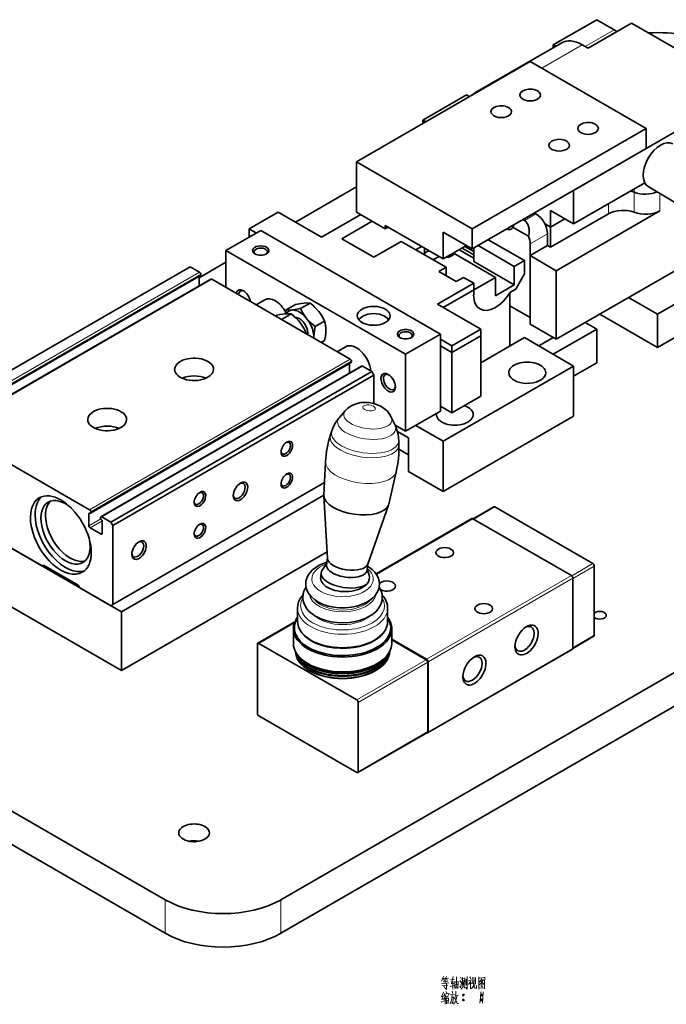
# Model space of a CAD drawing. Extents: x -161 to 1343, y -181 to 611.
# Tile 6 of 8: x 572 to 730, y 371 to 611. Entities that reach past the tile are written whole.
import ezdxf

# ---------------------------------------------------------------- set-up
doc = ezdxf.new("R2010")
doc.units = 0

msp = doc.modelspace()

# ---------------------------------------------------------------- linework, layer by layer
at = {"color": 7, "lineweight": 35, "ltscale": 0.306187}
for p, q in [((712.92, 611.2), (702.31, 605.08)), ((681.1, 592.83), (670.49, 586.71)), ((684.64, 527.51), (695.24, 533.63)), ((712.92, 535.68), (702.31, 529.55))]:
    msp.add_line(p, q, dxfattribs=at)
at = {"color": 7, "lineweight": 35, "ltscale": 0.306185}
for p, q in [((710.8, 604.26), (721.4, 610.39)), ((645.74, 558.13), (635.14, 564.25)), ((566.9, 484.03), (577.51, 477.91))]:
    msp.add_line(p, q, dxfattribs=at)
at = {"color": 7, "lineweight": 35, "ltscale": 0.122474}
msp.add_line((712.92, 611.2), (717.16, 608.75), dxfattribs=at)
at = {"color": 7, "lineweight": 35}
for p, q in [((749.69, 594.06), (721.4, 610.39)), ((704.38, 605.57), (683.17, 593.33)), ((696.66, 601), (654.23, 576.5)), ((724.94, 584.67), (696.66, 601)), ((749.69, 594.06), (707.26, 569.56)), ((682.51, 560.17), (724.94, 584.67)), ((682.51, 555.27), (724.94, 579.77)), ((654.23, 576.5), (682.51, 560.17)), ((724.62, 571.42), (707.26, 561.4)), ((725.45, 570.5), (826.96, 509.67)), ((728.33, 564.58), (703.02, 549.96)), ((674.74, 534.45), (630.9, 559.76)), ((746.12, 558.11), (703.02, 533.23)), ((666.25, 529.55), (622.41, 554.86)), ((753.06, 553.95), (727.77, 539.35)), ((550.07, 514.16), (613.71, 550.9)), ((616.18, 548.76), (552.54, 512.02)), ((618.75, 547.9), (555.11, 511.16)), ((652.74, 528.37), (618.95, 547.88)), ((756.05, 547.52), (727.77, 531.19)), ((652.94, 527.53), (589.31, 490.79)), ((655.51, 526.67), (591.88, 489.93)), ((675.44, 508.32), (707.26, 526.69)), ((594.34, 488.6), (657.98, 525.35)), ((594.83, 487.75), (658.47, 524.49)), ((855.05, 514.86), (635.84, 388.3)), ((675.44, 496.08), (707.26, 514.45)), ((589.11, 491.63), (555.31, 511.14)), ((830.46, 508.82), (635.84, 396.46)), ((594.83, 468.48), (646.45, 498.28)), ((596.95, 466.68), (547.46, 495.26)), ((646.3, 495.17), (596.95, 466.68)), ((711.96, 478.5), (688.06, 492.3)), ((682.44, 489.47), (659.07, 475.97)), ((706.73, 475.56), (682.69, 489.44)), ((596.95, 452.39), (547.46, 480.97)), ((647.08, 481.34), (596.95, 452.39)), ((494.42, 461.78), (607.56, 396.46)), ((654.34, 445.23), (630.44, 459.03)), ((706.98, 457.57), (671.63, 437.16)), ((494.42, 453.62), (607.56, 388.3)), ((630.44, 441.31), (654.34, 427.51))]:
    msp.add_line(p, q, dxfattribs=at)
at = {"color": 7, "lineweight": 13, "ltscale": 0.204125}
msp.add_line((710.09, 604.67), (717.16, 608.75), dxfattribs=at)
at = {"color": 7, "lineweight": 13, "ltscale": 0.285773}
msp.add_line((709.38, 605.08), (699.48, 599.36), dxfattribs=at)
at = {"color": 7, "lineweight": 35, "ltscale": 0.017512}
msp.add_line((702.31, 605.08), (702.92, 604.73), dxfattribs=at)
at = {"color": 7, "lineweight": 35, "ltscale": 0.017511}
msp.add_line((702.31, 604.38), (702.31, 605.08), dxfattribs=at)
at = {"color": 7, "lineweight": 35, "ltscale": 0.040825}
for p, q in [((709.38, 605.08), (710.8, 604.26)), ((668.73, 555.07), (670.14, 555.88)), ((670.85, 555.48), (670.85, 553.84)), ((693.12, 545.47), (691.71, 544.66))]:
    msp.add_line(p, q, dxfattribs=at)
at = {"color": 7, "lineweight": 35, "ltscale": 0.020412}
for p, q in [((681.1, 592.83), (681.81, 592.42)), ((661.3, 560.17), (661.3, 560.99)), ((661.3, 560.17), (662.01, 560.58)), ((700.9, 556.09), (701.61, 555.68))]:
    msp.add_line(p, q, dxfattribs=at)
at = {"color": 7, "lineweight": 35, "ltscale": 0.020414}
msp.add_line((670.49, 586.71), (671.2, 586.3), dxfattribs=at)
at = {"color": 7, "lineweight": 35, "ltscale": 0.020413}
for p, q in [((670.49, 585.89), (670.49, 586.71)), ((682.87, 553.03), (682.87, 552.21))]:
    msp.add_line(p, q, dxfattribs=at)
at = {"color": 7, "lineweight": 35, "ltscale": 0.122475}
for p, q in [((724.94, 579.77), (724.94, 584.67)), ((682.51, 555.27), (682.51, 560.17)), ((701.61, 555.68), (701.61, 560.58)), ((700.9, 556.09), (696.66, 553.64)), ((674.38, 549.76), (678.62, 547.31))]:
    msp.add_line(p, q, dxfattribs=at)
at = {"color": 7, "lineweight": 35, "ltscale": 0.306186}
for p, q in [((654.23, 564.25), (654.23, 576.5)), ((674.03, 541.8), (684.64, 535.68)), ((707.26, 526.69), (707.26, 514.45)), ((675.44, 508.32), (675.44, 496.08))]:
    msp.add_line(p, q, dxfattribs=at)
at = {"color": 7, "lineweight": 35, "ltscale": 0.428661}
for p, q in [((639.38, 561.8), (654.23, 570.38)), ((707.09, 457.8), (707.09, 474.95)), ((671.73, 437.39), (671.73, 454.54))]:
    msp.add_line(p, q, dxfattribs=at)
at = {"color": 7, "lineweight": 35, "ltscale": 0.204124}
for p, q in [((707.26, 569.56), (707.26, 561.4)), ((727.77, 531.19), (727.77, 539.35)), ((677.56, 529.96), (684.64, 534.04)), ((684.64, 519.35), (677.56, 515.26)), ((684.64, 519.35), (677.56, 515.26)), ((666.96, 500.97), (666.96, 509.14))]:
    msp.add_line(p, q, dxfattribs=at)
at = {"color": 7, "lineweight": 13, "ltscale": 0.020413}
msp.add_line((722.04, 569.93), (722.04, 569.11), dxfattribs=at)
at = {"color": 7, "lineweight": 13, "ltscale": 0.122475}
msp.add_line((722.04, 564.21), (722.04, 569.11), dxfattribs=at)
at = {"color": 7, "lineweight": 13, "ltscale": 0.104907}
msp.add_line((728.33, 564.58), (728.33, 568.78), dxfattribs=at)
at = {"color": 7, "lineweight": 35, "ltscale": 0.102061}
for p, q in [((701.61, 560.58), (701.61, 564.66)), ((701.61, 560.58), (705.14, 562.62)), ((705.14, 562.62), (701.61, 560.58))]:
    msp.add_line(p, q, dxfattribs=at)
at = {"color": 7, "lineweight": 35, "ltscale": 0.1633}
for p, q in [((707.26, 561.4), (701.61, 564.66)), ((712.92, 527.51), (707.26, 524.24))]:
    msp.add_line(p, q, dxfattribs=at)
at = {"color": 7, "lineweight": 13, "ltscale": 0.061237}
msp.add_line((715.75, 566.29), (715.75, 563.84), dxfattribs=at)
at = {"color": 7, "lineweight": 35, "ltscale": 0.204125}
for p, q in [((628.07, 560.17), (635.14, 564.25)), ((720.7, 543.43), (727.77, 539.35))]:
    msp.add_line(p, q, dxfattribs=at)
at = {"color": 7, "lineweight": 35, "ltscale": 0.275568}
msp.add_line((645.74, 558.13), (655.29, 563.64), dxfattribs=at)
at = {"color": 7, "lineweight": 35, "ltscale": 0.204123}
for p, q in [((661.3, 560.17), (654.23, 564.25)), ((675.44, 559.35), (682.51, 555.27)), ((677.56, 531.59), (684.64, 535.68)), ((712.92, 535.68), (712.92, 527.51))]:
    msp.add_line(p, q, dxfattribs=at)
at = {"color": 7, "lineweight": 35, "ltscale": 0.010207}
for p, q in [((695.24, 562.21), (694.89, 562.42)), ((628.07, 558.13), (628.07, 558.54))]:
    msp.add_line(p, q, dxfattribs=at)
at = {"color": 7, "lineweight": 13, "ltscale": 0.081651}
msp.add_line((698.07, 563.84), (695.24, 562.21), dxfattribs=at)
at = {"color": 7, "lineweight": 35, "ltscale": 0.01022}
msp.add_line((698.07, 563.84), (697.72, 564.05), dxfattribs=at)
at = {"color": 7, "lineweight": 35, "ltscale": 0.408249}
for p, q in [((701.61, 555.68), (715.75, 563.84)), ((713.63, 539.35), (727.77, 531.19)), ((677.56, 531.59), (677.56, 515.26))]:
    msp.add_line(p, q, dxfattribs=at)
at = {"color": 7, "lineweight": 35, "ltscale": 0.051031}
for p, q in [((628.07, 560.17), (629.83, 559.15)), ((628.07, 558.13), (628.07, 560.17)), ((676.15, 550.78), (674.38, 549.76)), ((676.15, 548.74), (676.15, 550.78))]:
    msp.add_line(p, q, dxfattribs=at)
at = {"color": 7, "lineweight": 35, "ltscale": 0.214331}
msp.add_line((650.69, 557.72), (658.12, 562.01), dxfattribs=at)
at = {"color": 7, "lineweight": 35, "ltscale": 0.408248}
msp.add_line((661.3, 560.99), (675.44, 552.82), dxfattribs=at)
at = {"color": 7, "lineweight": 35, "ltscale": 0.112832}
msp.add_line((696.28, 558.35), (692.37, 560.6), dxfattribs=at)
at = {"color": 7, "lineweight": 35, "ltscale": 0.038325}
msp.add_line((700.28, 561.35), (701.61, 560.58), dxfattribs=at)
msp.add_line((700.28, 561.35), (701.61, 560.58), dxfattribs=at)
at = {"color": 7, "lineweight": 35, "ltscale": 0.244949}
for p, q in [((622.41, 554.86), (630.9, 559.76)), ((666.25, 529.55), (674.74, 534.45)), ((666.25, 510.77), (674.74, 515.67)), ((675.44, 496.08), (666.96, 500.97)), ((577.86, 478.11), (586.35, 473.21))]:
    msp.add_line(p, q, dxfattribs=at)
at = {"color": 7, "lineweight": 35, "ltscale": 0.010206}
for p, q in [((628.07, 558.54), (628.42, 558.33)), ((577.51, 477.91), (577.86, 478.11))]:
    msp.add_line(p, q, dxfattribs=at)
at = {"color": 7, "lineweight": 35, "ltscale": 0.224536}
msp.add_line((650.69, 557.72), (658.47, 553.23), dxfattribs=at)
at = {"color": 7, "lineweight": 35, "ltscale": 0.163298}
msp.add_line((675.44, 552.82), (675.44, 559.35), dxfattribs=at)
at = {"color": 7, "lineweight": 35, "ltscale": 0.255156}
msp.add_line((695.24, 552.41), (686.4, 557.52), dxfattribs=at)
at = {"color": 7, "lineweight": 13, "ltscale": 0.122476}
msp.add_line((700.9, 558.95), (696.66, 556.5), dxfattribs=at)
at = {"color": 7, "lineweight": 35, "ltscale": 0.071445}
for p, q in [((700.9, 556.09), (700.9, 558.95)), ((695.24, 552.41), (692.77, 550.99))]:
    msp.add_line(p, q, dxfattribs=at)
at = {"color": 7, "lineweight": 35, "ltscale": 0.193918}
for p, q in [((665.19, 557.11), (658.47, 553.23)), ((668.73, 512.2), (675.44, 508.32))]:
    msp.add_line(p, q, dxfattribs=at)
at = {"color": 7, "lineweight": 35, "ltscale": 0.316392}
msp.add_line((665.19, 557.11), (676.15, 550.78), dxfattribs=at)
at = {"color": 7, "lineweight": 35, "ltscale": 0.163299}
msp.add_line((675.44, 552.82), (681.1, 556.09), dxfattribs=at)
at = {"color": 7, "lineweight": 35, "ltscale": 0.102062}
for p, q in [((682.87, 553.03), (679.33, 555.07)), ((702.31, 533.63), (698.78, 531.59))]:
    msp.add_line(p, q, dxfattribs=at)
at = {"color": 7, "lineweight": 35, "ltscale": 0.08165}
for p, q in [((682.87, 553.84), (680.04, 555.48)), ((695.24, 549.15), (695.24, 552.41)), ((710.09, 537.31), (712.92, 535.68)), ((674.74, 533.23), (677.56, 531.59)), ((674.74, 531.59), (677.56, 529.96)), ((674.74, 516.9), (677.56, 515.26)), ((674.74, 516.9), (677.56, 515.26))]:
    msp.add_line(p, q, dxfattribs=at)
at = {"color": 7, "lineweight": 35, "ltscale": 0.061236}
msp.add_line((682.87, 554.66), (680.75, 555.88), dxfattribs=at)
at = {"color": 7, "lineweight": 35, "ltscale": 0.061237}
msp.add_line((682.87, 555.48), (682.87, 553.03), dxfattribs=at)
at = {"color": 7, "lineweight": 35, "ltscale": 0.255154}
for p, q in [((692.77, 550.99), (683.93, 556.09)), ((682.87, 546.9), (674.03, 541.8))]:
    msp.add_line(p, q, dxfattribs=at)
at = {"color": 7, "lineweight": 35, "ltscale": 0.449072}
msp.add_line((696.66, 556.5), (696.66, 538.53), dxfattribs=at)
at = {"color": 7, "lineweight": 35, "ltscale": 0.224538}
msp.add_line((622.41, 554.86), (622.41, 545.88), dxfattribs=at)
at = {"color": 7, "lineweight": 35, "ltscale": 0.030619}
for p, q in [((670.85, 554.25), (671.91, 554.86)), ((678.27, 554.05), (677.21, 553.43))]:
    msp.add_line(p, q, dxfattribs=at)
at = {"color": 7, "lineweight": 35, "ltscale": 0.040824}
msp.add_line((674.38, 553.43), (672.97, 552.62), dxfattribs=at)
at = {"color": 7, "lineweight": 35, "ltscale": 0.285774}
msp.add_line((678.27, 554.05), (688.17, 548.33), dxfattribs=at)
at = {"color": 7, "lineweight": 35, "ltscale": 0.418454}
for p, q in [((696.66, 553.64), (696.66, 536.9)), ((703.02, 549.96), (703.02, 533.23))]:
    msp.add_line(p, q, dxfattribs=at)
at = {"color": 7, "lineweight": 35, "ltscale": 0.183712}
for p, q in [((703.02, 549.96), (696.66, 553.64)), ((696.66, 536.9), (703.02, 533.23))]:
    msp.add_line(p, q, dxfattribs=at)
at = {"color": 7, "lineweight": 35, "ltscale": 0.06532}
for p, q in [((615.98, 549.6), (613.71, 550.9)), ((657.98, 525.35), (655.71, 526.65)), ((594.34, 488.6), (592.07, 489.91))]:
    msp.add_line(p, q, dxfattribs=at)
at = {"color": 7, "lineweight": 35, "ltscale": 0.189836}
msp.add_line((615.83, 548.21), (622.41, 552.01), dxfattribs=at)
at = {"color": 7, "lineweight": 35, "ltscale": 0.285773}
msp.add_line((692.77, 546.49), (682.87, 552.21), dxfattribs=at)
at = {"color": 7, "lineweight": 35, "ltscale": 0.112268}
for p, q in [((692.77, 550.99), (692.77, 546.49)), ((688.17, 548.33), (688.17, 543.84))]:
    msp.add_line(p, q, dxfattribs=at)
at = {"color": 7, "lineweight": 13}
for p, q in [((552.34, 512.85), (615.98, 549.6)), ((552.62, 512.36), (616.26, 549.11)), ((552.62, 512.2), (616.26, 548.94)), ((555.31, 511.14), (618.95, 547.88)), ((589.11, 491.63), (652.74, 528.37)), ((589.39, 491.14), (653.03, 527.88)), ((589.39, 490.97), (653.03, 527.71)), ((592.07, 489.91), (655.71, 526.65)), ((659.15, 475.85), (682.69, 489.44)), ((671.38, 455.15), (706.73, 475.56)), ((671.73, 454.54), (707.09, 474.95)), ((671.73, 437.39), (707.09, 457.8))]:
    msp.add_line(p, q, dxfattribs=at)
at = {"color": 7, "lineweight": 35, "ltscale": 0.058556}
for p, q in [((615.83, 546.22), (615.83, 548.56)), ((652.6, 524.99), (652.6, 527.33))]:
    msp.add_line(p, q, dxfattribs=at)
at = {"color": 7, "lineweight": 35, "ltscale": 0.004083}
for p, q in [((616.26, 548.94), (616.26, 549.11)), ((653.03, 527.71), (653.03, 527.88))]:
    msp.add_line(p, q, dxfattribs=at)
at = {"color": 7, "lineweight": 35, "ltscale": 0.367423}
msp.add_line((688.17, 548.33), (675.44, 540.98), dxfattribs=at)
at = {"color": 7, "lineweight": 35, "ltscale": 0.05103}
msp.add_line((680.39, 548.33), (678.62, 547.31), dxfattribs=at)
at = {"color": 7, "lineweight": 35, "ltscale": 0.071443}
for p in [(680.39, 548.33), (682.87, 544.04)]:
    msp.add_line(p, (682.87, 546.9), dxfattribs=at)
at = {"color": 7, "lineweight": 35, "ltscale": 0.106067}
msp.add_line((695.24, 549.15), (693.12, 545.47), dxfattribs=at)
at = {"color": 7, "lineweight": 35, "ltscale": 0.132681}
msp.add_line((692.77, 546.49), (688.17, 543.84), dxfattribs=at)
at = {"color": 7, "lineweight": 35, "ltscale": 0.326599}
msp.add_line((691.71, 544.66), (691.71, 531.59), dxfattribs=at)
at = {"color": 7, "lineweight": 35, "ltscale": 0.324757}
msp.add_line((691.71, 544.58), (691.71, 531.59), dxfattribs=at)
at = {"color": 7, "lineweight": 35, "ltscale": 0.061963}
for p, q in [((629.78, 541.62), (631.93, 542.86)), ((649.58, 530.19), (651.73, 531.43))]:
    msp.add_line(p, q, dxfattribs=at)
at = {"color": 7, "lineweight": 35, "ltscale": 0.066888}
for p, q in [((639.42, 541.73), (637.1, 540.39)), ((642.95, 542.04), (640.64, 540.71)), ((646.49, 537.65), (644.17, 536.31))]:
    msp.add_line(p, q, dxfattribs=at)
at = {"color": 7, "lineweight": 35, "ltscale": 0.142887}
msp.add_line((691.71, 541.39), (696.66, 538.53), dxfattribs=at)
at = {"color": 7, "lineweight": 35, "ltscale": 0.008985}
msp.add_line((634.82, 539.08), (634.51, 538.9), dxfattribs=at)
at = {"color": 7, "lineweight": 35, "ltscale": 0.063419}
msp.add_line((638.36, 539.39), (636.16, 538.12), dxfattribs=at)
at = {"color": 7, "lineweight": 35, "ltscale": 0.005104}
msp.add_line((655.82, 538.84), (655.64, 538.74), dxfattribs=at)
at = {"color": 7, "lineweight": 35, "ltscale": 0.005103}
msp.add_line((661.12, 538.84), (661.3, 538.74), dxfattribs=at)
at = {"color": 7, "lineweight": 35, "ltscale": 0.005863}
msp.add_line((635.93, 538.07), (636.16, 538.12), dxfattribs=at)
at = {"color": 7, "lineweight": 35, "ltscale": 0.006848}
msp.add_line((636.16, 538.12), (636.28, 537.88), dxfattribs=at)
at = {"color": 7, "lineweight": 35, "ltscale": 0.008986}
msp.add_line((641.89, 534.99), (641.58, 534.81), dxfattribs=at)
at = {"color": 7, "lineweight": 35, "ltscale": 0.469485}
for p, q in [((674.74, 515.67), (674.74, 534.45)), ((666.25, 510.77), (666.25, 529.55))]:
    msp.add_line(p, q, dxfattribs=at)
at = {"color": 7, "lineweight": 35, "ltscale": 0.408247}
msp.add_line((684.64, 519.35), (684.64, 535.68), dxfattribs=at)
at = {"color": 7, "lineweight": 35, "ltscale": 0.367424}
for p, q in [((684.64, 519.35), (684.64, 534.04)), ((677.56, 529.96), (677.56, 515.26))]:
    msp.add_line(p, q, dxfattribs=at)
at = {"color": 7, "lineweight": 35, "ltscale": 0.347011}
msp.add_line((695.24, 533.63), (707.26, 526.69), dxfattribs=at)
at = {"color": 7, "lineweight": 35, "ltscale": 0.023815}
msp.add_line((646.49, 532.93), (645.66, 532.46), dxfattribs=at)
at = {"color": 7, "lineweight": 35, "ltscale": 0.024748}
msp.add_line((658.47, 524.49), (657.98, 525.35), dxfattribs=at)
at = {"color": 7, "lineweight": 35, "ltscale": 0.173199}
msp.add_line((658.47, 517.56), (658.47, 524.49), dxfattribs=at)
at = {"color": 7, "lineweight": 35, "ltscale": 0.0537}
msp.add_line((651.54, 515.78), (650.13, 514.16), dxfattribs=at)
at = {"color": 7, "lineweight": 35, "ltscale": 0.053699}
msp.add_line((662.76, 514.21), (663.67, 512.26), dxfattribs=at)
at = {"color": 7, "lineweight": 35, "ltscale": 0.074349}
msp.add_line((663.67, 512.26), (666.25, 510.77), dxfattribs=at)
at = {"color": 7, "lineweight": 35, "ltscale": 0.02498}
msp.add_line((648.24, 510.85), (647.93, 509.9), dxfattribs=at)
at = {"color": 7, "lineweight": 35, "ltscale": 0.078357}
msp.add_line((666.96, 509.14), (664.24, 510.71), dxfattribs=at)
at = {"color": 7, "lineweight": 35, "ltscale": 0.024982}
msp.add_line((664.57, 508.56), (664.61, 507.56), dxfattribs=at)
at = {"color": 7, "lineweight": 35, "ltscale": 0.067325}
msp.add_line((666.96, 505.06), (664.63, 506.4), dxfattribs=at)
at = {"color": 7, "lineweight": 35, "ltscale": 0.203072}
for p, q in [((646.3, 495.19), (646.71, 503.3)), ((662.13, 492.96), (663.97, 500.88))]:
    msp.add_line(p, q, dxfattribs=at)
at = {"color": 7, "lineweight": 35, "ltscale": 0.381829}
msp.add_line((647.18, 479.74), (646.3, 494.99), dxfattribs=at)
at = {"color": 7, "lineweight": 35, "ltscale": 0.381827}
msp.add_line((657.04, 478.36), (662.08, 492.78), dxfattribs=at)
at = {"color": 7, "lineweight": 13, "ltscale": 0.004081}
msp.add_line((588.96, 490.73), (589.11, 490.81), dxfattribs=at)
at = {"color": 7, "lineweight": 35, "ltscale": 0.075526}
for p, q in [((588.96, 487.71), (588.96, 490.73)), ((592.22, 488.85), (592.22, 485.83))]:
    msp.add_line(p, q, dxfattribs=at)
at = {"color": 7, "lineweight": 35, "ltscale": 0.004082}
for p, q in [((589.39, 490.97), (589.39, 491.14)), ((591.79, 489.75), (591.79, 489.58))]:
    msp.add_line(p, q, dxfattribs=at)
at = {"color": 7, "lineweight": 35, "ltscale": 0.146021}
msp.add_line((682.76, 489.4), (687.81, 492.32), dxfattribs=at)
at = {"color": 7, "lineweight": 13, "ltscale": 0.14901}
msp.add_line((688.06, 492.3), (682.9, 489.32), dxfattribs=at)
at = {"color": 7, "lineweight": 13, "ltscale": 0.083111}
msp.add_line((588.96, 487.71), (591.84, 489.37), dxfattribs=at)
at = {"color": 7, "lineweight": 13, "ltscale": 0.085369}
msp.add_line((589.25, 487.22), (592.2, 488.92), dxfattribs=at)
at = {"color": 7, "lineweight": 35, "ltscale": 0.02475}
msp.add_line((594.83, 487.75), (594.34, 488.6), dxfattribs=at)
at = {"color": 7, "lineweight": 35, "ltscale": 0.481732}
msp.add_line((594.83, 468.48), (594.83, 487.75), dxfattribs=at)
at = {"color": 7, "lineweight": 35, "ltscale": 0.077567}
msp.add_line((591.93, 485.67), (589.25, 487.22), dxfattribs=at)
at = {"color": 7, "lineweight": 13, "ltscale": 0.008164}
msp.add_line((591.93, 485.67), (592.22, 485.83), dxfattribs=at)
at = {"color": 7, "lineweight": 35, "ltscale": 0.048922}
msp.add_line((646.98, 478.47), (645.89, 476.85), dxfattribs=at)
at = {"color": 7, "lineweight": 35, "ltscale": 0.041448}
msp.add_line((646.94, 478.21), (647.17, 479.86), dxfattribs=at)
at = {"color": 7, "lineweight": 35, "ltscale": 0.041452}
msp.add_line((656.84, 476.82), (657.07, 478.47), dxfattribs=at)
at = {"color": 7, "lineweight": 13, "ltscale": 0.149183}
msp.add_line((711.96, 478.5), (706.8, 475.52), dxfattribs=at)
at = {"color": 7, "lineweight": 35, "ltscale": 0.022276}
msp.add_line((645.53, 475.37), (645.65, 476.25), dxfattribs=at)
at = {"color": 7, "lineweight": 35, "ltscale": 0.037163}
msp.add_line((656.88, 477.08), (657.33, 475.67), dxfattribs=at)
at = {"color": 7, "lineweight": 13, "ltscale": 0.151052}
for p, q in [((712.32, 477.89), (707.09, 474.87)), ((712.32, 460.99), (707.09, 457.97))]:
    msp.add_line(p, q, dxfattribs=at)
at = {"color": 7, "lineweight": 35, "ltscale": 0.422536}
msp.add_line((712.32, 460.99), (712.32, 477.89), dxfattribs=at)
at = {"color": 7, "lineweight": 35, "ltscale": 0.017678}
msp.add_line((586.35, 473.21), (586.7, 472.6), dxfattribs=at)
at = {"color": 7, "lineweight": 35, "ltscale": 0.220453}
msp.add_line((586.7, 472.6), (594.34, 468.19), dxfattribs=at)
at = {"color": 7, "lineweight": 35, "ltscale": 0.014289}
msp.add_line((594.34, 468.19), (594.83, 468.48), dxfattribs=at)
at = {"color": 7, "lineweight": 35, "ltscale": 0.357217}
msp.add_line((596.95, 452.39), (596.95, 466.68), dxfattribs=at)
at = {"color": 7, "lineweight": 35, "ltscale": 0.080629}
for p, q in [((639.87, 467.6), (639.87, 464.38)), ((661.87, 467.6), (661.87, 464.38))]:
    msp.add_line(p, q, dxfattribs=at)
at = {"color": 7, "lineweight": 35, "ltscale": 0.260608}
msp.add_line((639.21, 464.26), (630.19, 459.05), dxfattribs=at)
at = {"color": 7, "lineweight": 13, "ltscale": 0.250907}
msp.add_line((630.44, 459.03), (639.13, 464.05), dxfattribs=at)
at = {"color": 7, "lineweight": 35, "ltscale": 0.090836}
for p, q in [((638.87, 462.62), (638.87, 458.99)), ((662.87, 462.62), (662.87, 458.99))]:
    msp.add_line(p, q, dxfattribs=at)
at = {"color": 7, "lineweight": 35, "ltscale": 0.24555}
msp.add_line((671.38, 455.15), (662.87, 460.06), dxfattribs=at)
at = {"color": 7, "lineweight": 35, "ltscale": 0.243508}
msp.add_line((671.31, 455.03), (662.87, 459.9), dxfattribs=at)
at = {"color": 7, "lineweight": 35, "ltscale": 0.148064}
msp.add_line((707.09, 457.8), (712.21, 460.76), dxfattribs=at)
at = {"color": 7, "lineweight": 35, "ltscale": 0.422537}
for p, q in [((630.08, 458.82), (630.08, 441.92)), ((671.66, 437.51), (671.66, 454.41)), ((654.69, 427.71), (654.69, 444.62))]:
    msp.add_line(p, q, dxfattribs=at)
at = {"color": 7, "lineweight": 13, "ltscale": 0.489897}
msp.add_line((654.34, 445.23), (671.31, 455.03), dxfattribs=at)
at = {"color": 7, "lineweight": 13, "ltscale": 0.489899}
for p, q in [((654.69, 444.62), (671.66, 454.41)), ((654.69, 427.71), (671.66, 437.51))]:
    msp.add_line(p, q, dxfattribs=at)
at = {"color": 7, "lineweight": 35, "ltscale": 0.002041}
for p, q in [((642.81, 453.68), (642.74, 453.72)), ((642.81, 453.03), (642.74, 453.07)), ((642.81, 452.37), (642.74, 452.41)), ((658.93, 453.68), (659, 453.72)), ((658.93, 453.03), (659, 453.07)), ((658.93, 452.37), (659, 452.41))]:
    msp.add_line(p, q, dxfattribs=at)
at = {"color": 7, "lineweight": 35, "ltscale": 0.489897}
msp.add_line((671.56, 437.28), (654.59, 427.49), dxfattribs=at)
at = {"color": 7, "lineweight": 13, "ltscale": 0.204124}
for p, q in [((607.56, 388.3), (607.56, 396.46)), ((635.84, 388.3), (635.84, 396.46))]:
    msp.add_line(p, q, dxfattribs=at)
at = {"color": 7, "lineweight": 35}
for points in [[(638.55, 540.37), (639.33, 540.46), (640.64, 540.71)], [(641.5, 542.07), (640.73, 541.97), (639.42, 541.73)], [(640.64, 540.71), (641.11, 539.79), (641.58, 539.02), (642.09, 538.33)], [(642.95, 542.04), (642.31, 542.1), (641.5, 542.07)], [(645.04, 540.03), (644.62, 540.52), (644.14, 541.01), (643.6, 541.51), (642.95, 542.04)], [(636.91, 539.42), (635.58, 539.23), (634.82, 539.08)], [(638.36, 539.39), (637.65, 539.45), (636.91, 539.42)], [(637.1, 540.39), (637.75, 540.34), (638.55, 540.37)], [(640.44, 537.37), (640.02, 537.87), (639.55, 538.35), (639, 538.86), (638.36, 539.39)], [(642.09, 538.33), (642.6, 537.74), (643.19, 537.15), (644.17, 536.31)], [(646.49, 537.65), (646.02, 538.57), (645.55, 539.34), (645.04, 540.03)], [(641.89, 534.99), (641.42, 535.91), (640.95, 536.68), (640.44, 537.37)], [(643.86, 533.77), (643.91, 534.76), (644.07, 535.79), (644.17, 536.31)], [(646.49, 532.93), (646.68, 533.98), (646.77, 534.74), (646.81, 535.47)], [(660.32, 516.81), (659.41, 517.25), (658.46, 517.56), (657.37, 517.77), (656.26, 517.83), (655.34, 517.76), (654.42, 517.57), (653.55, 517.26), (652.75, 516.83), (652.06, 516.31), (651.54, 515.78)], [(660.32, 516.81), (661.11, 516.27), (661.8, 515.64), (662.33, 514.97), (662.76, 514.21)], [(641.87, 473.52), (641.93, 474.22), (642.13, 474.94), (642.48, 475.69), (642.95, 476.34), (643.55, 476.97), (644.32, 477.57), (645.18, 478.08), (646.25, 478.55), (647.02, 478.81)], [(659.87, 473.52), (659.81, 474.23), (659.61, 474.95), (659.25, 475.69), (658.77, 476.37), (658.2, 476.96), (657.48, 477.53), (656.99, 477.85)], [(644.82, 469.16), (643.99, 469.71), (643.26, 470.35), (642.7, 471.02), (642.3, 471.7), (642.01, 472.46), (641.89, 473.17), (641.87, 473.52)], [(659.87, 473.52), (659.81, 472.82), (659.62, 472.1), (659.26, 471.36), (658.8, 470.71), (658.21, 470.08), (657.44, 469.48), (656.59, 468.98), (655.52, 468.5), (654.36, 468.13), (653, 467.85), (651.58, 467.71), (650.16, 467.71), (648.75, 467.85), (647.38, 468.13), (646.16, 468.52), (645.15, 468.98), (644.82, 469.16)], [(641.17, 470.25), (641.24, 471.01), (641.45, 471.78), (641.76, 472.44), (641.95, 472.75)], [(660.57, 470.25), (660.5, 471.02), (660.28, 471.8), (659.93, 472.53), (659.8, 472.75)], [(639.87, 467.6), (639.94, 468.34), (640.15, 469.12), (640.47, 469.79), (640.92, 470.48), (641.21, 470.82)], [(644.32, 465.61), (643.43, 466.2), (642.74, 466.8), (642.16, 467.46), (641.7, 468.18), (641.38, 468.94), (641.21, 469.7), (641.17, 470.25)], [(660.57, 470.25), (660.51, 469.51), (660.3, 468.75), (660, 468.1), (659.57, 467.43), (658.95, 466.74), (658.16, 466.08), (657.3, 465.54), (656.37, 465.08), (655.21, 464.66), (653.92, 464.32), (652.57, 464.11), (651.03, 464.02), (649.48, 464.08), (648.12, 464.27), (646.81, 464.57), (645.56, 465), (644.56, 465.47), (644.32, 465.61)], [(661.87, 467.6), (661.8, 468.35), (661.59, 469.11), (661.24, 469.85), (660.78, 470.53), (660.53, 470.82)], [(643.2, 459.66), (642.27, 460.26), (641.56, 460.86), (640.91, 461.58), (640.42, 462.31), (640.1, 463.03), (639.92, 463.76), (639.87, 464.38)], [(661.87, 464.38), (661.81, 463.67), (661.61, 462.94), (661.32, 462.3), (660.88, 461.63), (660.3, 460.98), (659.6, 460.36), (658.68, 459.73), (657.57, 459.16), (656.33, 458.67), (655.01, 458.29), (653.61, 458.02), (651.97, 457.85), (650.32, 457.82), (648.68, 457.94), (647.08, 458.21), (645.73, 458.56), (644.47, 459.03), (643.33, 459.58), (643.2, 459.66)]]:
    msp.add_lwpolyline(points, dxfattribs=at)
at = {"color": 7, "lineweight": 13}
for points in [[(675.54, 377.71), (675.02, 376.62)], [(675.33, 377.25), (675.93, 377.36)], [(675.68, 376.76), (675.47, 377.25)], [(676.21, 377.71), (675.86, 376.73)], [(676.07, 377.25), (676.73, 377.36)], [(676.21, 377.25), (676.42, 376.8)], [(677.85, 377.71), (677.43, 375.99)], [(678.69, 377.64), (678.66, 376.31), (678.62, 374.98)], [(679.64, 377.6), (679.88, 377.11)], [(680.16, 375.5), (680.16, 377.46)], [(680.16, 377.22), (680.72, 377.29)], [(680.72, 377.43), (680.72, 375.54)], [(681.28, 377.71), (681.28, 376.17), (681.28, 374.63)], [(681.91, 377.64), (682.19, 377.22)], [(682.68, 377.6), (682.68, 375.92)], [(683.35, 377.43), (682.68, 377.36)], [(683.28, 375.85), (683.35, 377.53)], [(684.12, 377.64), (684.12, 376.17), (684.12, 374.66)], [(684.12, 377.6), (684.12, 376.2), (684.12, 374.8)], [(685.59, 377.46), (684.12, 377.32)], [(685.55, 374.84), (685.55, 376.2), (685.59, 377.6)], [(676.8, 376.17), (675.02, 375.92)], [(675.19, 375.43), (676.56, 375.61)], [(675.44, 376.41), (676.45, 376.55)], [(675.58, 375.43), (675.72, 374.94)], [(676.21, 374.63), (676.21, 374.59), (675.89, 374.87)], [(675.93, 376.06), (675.93, 376.76)], [(676.21, 375.99), (676.21, 374.59)], [(678.1, 375.57), (677.15, 375.26)], [(677.22, 376.97), (678.17, 377.08)], [(677.36, 375.96), (678.06, 376.06)], [(677.78, 376.62), (677.78, 374.63)], [(678.24, 374.8), (678.24, 376.59)], [(678.24, 376.38), (679.04, 376.48)], [(678.24, 374.94), (679.01, 375.01)], [(678.38, 375.71), (678.9, 375.78)], [(679.08, 376.55), (679.01, 374.8)], [(679.46, 376.76), (679.74, 376.38)], [(679.67, 374.94), (679.46, 375.36)], [(679.95, 376.52), (679.67, 374.94)], [(679.78, 374.63), (680.2, 375.12)], [(680.2, 375.12), (680.37, 375.75)], [(680.44, 376.87), (680.37, 375.75)], [(680.79, 374.87), (680.44, 375.4)], [(681.28, 374.63), (680.97, 375.08)], [(681, 375.61), (681, 377.11)], [(682.26, 376.97), (682.09, 376.48), (681.6, 375.75)], [(681.63, 376.76), (682.19, 376.83)], [(682.09, 376.48), (682.09, 374.7)], [(682.09, 376.31), (682.4, 375.99)], [(682.19, 374.7), (682.47, 374.98)], [(682.47, 374.98), (682.72, 375.33)], [(682.89, 375.96), (682.72, 375.33)], [(683, 377.01), (682.89, 375.96)], [(683.03, 374.98), (683.03, 376.06)], [(683.17, 374.87), (683.03, 374.98)], [(683.59, 374.87), (683.17, 374.87)], [(683.59, 375.5), (683.59, 374.87)], [(684.12, 374.91), (685.48, 375.01)], [(684.19, 375.71), (684.68, 376.13)], [(684.89, 377.18), (684.33, 376.38)], [(684.64, 376.62), (685.34, 375.89)], [(684.64, 375.54), (684.99, 375.15)], [(684.68, 376.83), (685.13, 376.9)], [(684.68, 376.13), (684.89, 376.41)], [(684.75, 375.92), (684.99, 375.64)], [(684.89, 376.41), (685.24, 377.04)], [(685.34, 375.89), (685.52, 375.92)], [(685.55, 374.73), (685.55, 374.84), (685.48, 375.01)], [(675.4, 372.88), (674.98, 372.74)], [(675.47, 373.89), (675.02, 372.81)], [(675.54, 373.12), (675.09, 372.11)], [(675.86, 372.6), (675.54, 372.11)], [(675.79, 373.58), (675.68, 373.02)], [(675.79, 373.44), (676.84, 373.58)], [(676.03, 373.16), (675.86, 372.6)], [(675.89, 372.67), (675.89, 370.95)], [(676.1, 372.88), (676.8, 372.98)], [(676.17, 374.07), (676.35, 373.68)], [(676.17, 372.46), (676.21, 371.06)], [(676.17, 372.35), (676.7, 372.42)], [(676.42, 372.91), (676.35, 372.35)], [(676.73, 372.53), (676.66, 371.13)], [(676.87, 373.68), (676.73, 373.23)], [(677.64, 373.3), (677.54, 372.39), (677.43, 371.97), (677.12, 371.09)], [(677.15, 373.23), (678.2, 373.37)], [(677.96, 372.81), (677.85, 371.97), (677.71, 371.13), (677.5, 371.41)], [(677.57, 372.63), (677.96, 372.7)], [(677.64, 374.14), (677.75, 373.58)], [(678.34, 372.81), (678.17, 372.25)], [(678.27, 372.56), (678.83, 371.13)], [(678.48, 373.44), (678.34, 372.81)], [(678.41, 373.05), (679.11, 373.19)], [(678.55, 374.17), (678.48, 373.44)], [(678.83, 373.12), (678.62, 372.18)], [(680.16, 373.26), (680.55, 373.26)], [(680.2, 373.37), (680.51, 373.37)], [(680.2, 373.12), (680.51, 373.12)], [(684.61, 374), (684.5, 372.6), (684.4, 371.2)], [(684.61, 373.26), (684.99, 373.26)], [(684.64, 373.37), (684.96, 373.37)], [(684.64, 373.12), (684.96, 373.12)], [(685.2, 374), (685.1, 372.6), (684.99, 371.2)], [(674.95, 371.44), (675.65, 371.83)], [(675.05, 372.11), (675.58, 372.28)], [(676.21, 371.79), (676.59, 371.86)], [(676.66, 371.3), (676.24, 371.23)], [(678.34, 371.55), (677.96, 371.02)], [(678.62, 372.18), (678.34, 371.55)], [(678.83, 371.13), (679.15, 371.13)], [(680.16, 372), (680.55, 372)], [(680.2, 372.11), (680.51, 372.11)], [(680.2, 371.86), (680.51, 371.86)], [(684.61, 372), (684.99, 372)], [(684.64, 372.11), (684.96, 372.11)], [(684.64, 371.86), (684.96, 371.86)]]:
    msp.add_lwpolyline(points, dxfattribs=at)
for points in [[(680.27, 373.05), (680.44, 373.05), (680.55, 373.16), (680.55, 373.33), (680.44, 373.44), (680.27, 373.44), (680.16, 373.33), (680.16, 373.16)], [(684.71, 373.05), (684.89, 373.05), (684.99, 373.16), (684.99, 373.33), (684.89, 373.44), (684.71, 373.44), (684.61, 373.33), (684.61, 373.16)], [(680.27, 371.79), (680.44, 371.79), (680.55, 371.9), (680.55, 372.07), (680.44, 372.18), (680.27, 372.18), (680.16, 372.07), (680.16, 371.9)], [(684.71, 371.79), (684.89, 371.79), (684.99, 371.9), (684.99, 372.07), (684.89, 372.18), (684.71, 372.18), (684.61, 372.07), (684.61, 371.9)]]:
    msp.add_lwpolyline(points, close=True, dxfattribs=at)
at = {"color": 7, "lineweight": 35}
for centre, radius, start, end in [((688.6, 563.59), 4.81, 321.5831, 330.0396), ((653.13, 536.85), 16.42, 167.5501, 171.0123), ((639.22, 535.48), 7.58, 359.9459, 16.6065), ((633.82, 532.63), 8.41, 13.3284, 16.3183), ((651.76, 533.77), 7.9, 179.9959, 181.9693), ((657.35, 507.87), 9.58, 138.9332, 161.9013), ((655, 508.2), 9.58, 2.1229, 25.0605), ((672, 502.02), 25.33, 161.8748, 177.1106), ((639.3, 506.61), 25.33, 346.9125, 2.1355)]:
    msp.add_arc(centre, radius, start, end, dxfattribs=at)
for centre, major_axis, ratio, start_param, end_param in [((717.16, 603.85), (-3, 5.2), 0.57735, 5.342522, 5.497787), ((727.77, 596.5), (20, 0), 0.57735, 0.785398, 1.681063), ((709.38, 596.91), (-5, 8.66), 0.57735, 5.497787, 6.283185), ((688.17, 584.67), (-5, 8.66), 0.57735, 6.141614, 6.283185), ((696.66, 592.83), (2.5, 0), 0.57735, 0.285398, 3.141564), ((688.17, 584.67), (-5, 8.66), 0.57735, 0, 0.141572), ((696.66, 592.83), (2.5, 0), 0.57735, 3.141564, 6.283157), ((696.66, 592.83), (2.5, 0), 0.57735, 6.283157, 6.568583), ((689.59, 588.75), (2.5, 0), 0.57735, 3.141564, 6.283157), ((689.59, 588.75), (2.5, 0), 0.57735, 0.285398, 3.141564), ((689.59, 588.75), (2.5, 0), 0.57735, 6.283157, 6.568583), ((710.8, 584.67), (2.5, 0), 0.57735, 0.285398, 3.141564), ((710.8, 584.67), (2.5, 0), 0.57735, 3.141564, 6.283157), ((710.8, 584.67), (2.5, 0), 0.57735, 6.283157, 6.568583), ((703.73, 580.58), (2.5, 0), 0.57735, 0.285398, 3.141564), ((728.48, 575.68), (-3, -5.2), 0.57735, 3.151018, 6.273708), ((703.73, 580.58), (2.5, 0), 0.57735, 3.141564, 6.283157), ((703.73, 580.58), (2.5, 0), 0.57735, 6.283157, 6.568583), ((719.28, 566.7), (5, 0), 0.57735, 0.986756, 1.196907), ((719.28, 566.7), (5, 0), 0.57735, 0.986756, 1.196818), ((724.8, 571.52), (5, 0), 0.57735, 4.128349, 5.328351), ((724.8, 571.52), (5, 0), 0.57735, 4.128349, 5.328351), ((719.28, 561.8), (5, 0), 0.57735, 0.986756, 2.356194), ((692.41, 557.31), (-2.83, -4.9), 0.577348, 2.094409, 3.141596), ((698.07, 560.58), (2, -3.46), 0.57735, 0.785398, 2.356194), ((724.8, 566.62), (5, 0), 0.57735, 4.128349, 5.497787), ((691, 561.8), (-1, 1.73), 0.57735, 2.356194, 3.141633), ((691, 561.8), (-1, 1.73), 0.57735, 3.141633, 3.674311), ((693.83, 558.13), (-2, 3.46), 0.57735, 3.926991, 4.45059), ((630.9, 554.86), (-2, 0), 0.57735, 2.356194, 7.068583), ((630.9, 554.55), (-1.62, 0), 0.57735, 5.497787, 6.283185), ((630.9, 554.55), (-1.62, 0), 0.57735, 3.141593, 5.497787), ((630.9, 554.55), (-1.62, 0), 0.57735, 0, 0.672039), ((630.9, 554.86), (-2, 0), 0.57735, 0.785398, 2.356194), ((630.9, 554.55), (-1.62, 0), 0.57735, 2.469555, 3.141593), ((676.5, 553.84), (1, 0), 0.57735, 4.449766, 5.497787), ((615.98, 549.27), (-0.2, 0.346), 0.57735, 3.926991, 5.497787), ((615.98, 549.11), (-0.2, 0.346), 0.57735, 3.141593, 3.926991), ((618.95, 547.56), (-0.2, 0.346), 0.57735, 5.497787, 6.283185), ((626.65, 543.02), (-1.25, 2.17), 0.57735, 5.497787, 6.866947), ((626.96, 543.2), (-1.03, 1.79), 0.57735, 0, 0.752934), ((626.96, 543.2), (-1.03, 1.79), 0.57735, 5.600399, 6.283185), ((626.65, 543.02), (-1.25, 2.17), 0.57735, 4.128182, 5.497787), ((634.43, 538.53), (-2.5, 4.33), 0.57735, 4.686698, 6.283185), ((688.17, 547.11), (3.75, 6.5), 0.57735, 2.356194, 3.141553), ((688.17, 547.11), (3.75, 6.5), 0.57735, 3.141553, 4.656718), ((640.32, 535.81), (-2.5, 4.33), 0.57735, 3.860921, 6.614926), ((658.47, 538.94), (-4, 0), 0.57735, 5.497787, 6.283185), ((658.47, 538.94), (-4, 0), 0.57735, 3.141593, 5.497787), ((640.32, 535.81), (1.5, -2.6), 0.57735, 2.356194, 2.834556), ((640.32, 535.81), (-1.5, 2.6), 0.57735, 3.81677, 5.497787), ((658.47, 538.94), (-4, 0), 0.57735, 6.283185, 8.63938), ((658.47, 537.1), (-4, 0), 0.57735, 5.497787, 5.87391), ((658.47, 537.31), (-3.75, 0), 0.57735, 5.497787, 5.993199), ((658.47, 537.31), (-3.75, 0), 0.57735, 3.926991, 5.497787), ((658.47, 537.31), (-3.75, 0), 0.57735, 3.431579, 3.926991), ((658.47, 538.94), (-4, 0), 0.57735, 2.356194, 3.141593), ((658.47, 537.1), (-4, 0), 0.57735, 3.550868, 3.926991), ((666.25, 534.45), (-2, 0), 0.57735, 3.926991, 7.068583), ((666.25, 534.14), (-1.62, 0), 0.57735, 5.497787, 6.283185), ((666.25, 534.14), (-1.62, 0), 0.57735, 0, 0.672039), ((666.25, 534.45), (-2, 0), 0.57735, 0.785398, 2.356194), ((666.25, 534.14), (-1.62, 0), 0.57735, 3.141593, 5.497787), ((666.25, 534.14), (-1.62, 0), 0.57735, 2.469555, 3.141593), ((666.25, 534.45), (-2, 0), 0.57735, 2.356194, 3.926991), ((654.23, 527.1), (-2.5, 4.33), 0.57735, 4.026931, 6.283185), ((614.63, 525.88), (-4.75, 0), 0.57735, 3.141593, 5.497787), ((614.63, 525.88), (-4.75, 0), 0.57735, 5.497787, 6.283185), ((652.74, 528.04), (-0.2, 0.346), 0.57735, 3.926991, 5.497787), ((652.74, 527.88), (-0.2, 0.346), 0.57735, 3.141593, 3.926991), ((655.71, 526.33), (-0.2, 0.346), 0.57735, 5.497787, 6.283185), ((695.95, 525.06), (4.5, 0), 0.57735, 6.283157, 9.42475), ((614.63, 525.88), (-4.75, 0), 0.57735, 6.283185, 8.63938), ((614.63, 521.55), (-4.75, 0), 0.57735, 4.050866, 5.374135), ((614.63, 525.88), (-4.75, 0), 0.57735, 2.356194, 3.141593), ((662.01, 522.61), (-1.25, 2.17), 0.57735, 5.497787, 10.210176), ((662.31, 522.79), (-1.03, 1.79), 0.57735, 0, 0.785398), ((662.31, 522.79), (-1.03, 1.79), 0.57735, 5.600399, 6.283185), ((662.01, 522.61), (-1.25, 2.17), 0.57735, 3.926991, 5.497787), ((695.95, 525.06), (4.5, 0), 0.57735, 3.141564, 3.426991), ((695.95, 525.06), (4.5, 0), 0.57735, 3.426991, 6.283157), ((662.31, 522.79), (-1.03, 1.79), 0.57735, 0.785398, 3.141593), ((662.31, 522.79), (-1.03, 1.79), 0.57735, 3.141593, 3.82438), ((593.42, 513.63), (-4.75, 0), 0.57735, 3.141593, 5.497787), ((678.27, 514.86), (4.5, 0), 0.57735, 2.356192, 2.474556), ((678.27, 514.86), (4.5, 0), 0.57735, 0.285398, 1.009485), ((593.42, 513.63), (-4.75, 0), 0.57735, 5.497787, 6.283185), ((678.27, 514.86), (4.5, 0), 0.57735, 3.035882, 3.141564), ((678.27, 514.86), (4.5, 0), 0.57735, 3.141564, 6.283157), ((678.27, 514.86), (4.5, 0), 0.57735, 6.283157, 6.568583), ((593.42, 513.63), (-4.75, 0), 0.57735, 6.283185, 8.63938), ((593.42, 509.3), (-4.75, 0), 0.57735, 4.050866, 5.374135), ((593.42, 513.63), (-4.75, 0), 0.57735, 2.356194, 3.141593), ((656.76, 512.24), (-7.08, 0.99), 0.468323, 3.436342, 3.438075), ((637.26, 506.49), (-1, -1.73), 0.57735, 5.497787, 10.210176), ((637.26, 506.49), (-1, -1.73), 0.57735, 3.926991, 5.497787), ((636.99, 506.64), (-0.81, -1.4), 0.57735, 0, 3.141593), ((636.99, 506.64), (-0.81, -1.4), 0.57735, 3.141593, 3.813627), ((656.22, 508.4), (-8.37, 1.17), 0.468323, 3.223795, 3.225162), ((636.99, 506.64), (-0.81, -1.4), 0.57735, 5.611148, 6.283185), ((655.36, 502.26), (-8.64, 1.21), 0.468323, 0.040605, 0.041763), ((637.26, 498.73), (-1, -1.73), 0.57735, 5.497787, 10.210176), ((637.26, 498.73), (-1, -1.73), 0.57735, 3.926991, 5.497787), ((636.99, 498.88), (-0.81, -1.4), 0.57735, 0, 3.141593), ((636.99, 498.88), (-0.81, -1.4), 0.57735, 3.141593, 3.813627), ((625.95, 496.08), (-1.25, -2.17), 0.57735, 5.497787, 10.210176), ((625.95, 496.08), (-1.25, -2.17), 0.57735, 3.926991, 5.497787), ((625.64, 496.25), (-1.03, -1.79), 0.57735, 0, 3.141593), ((625.64, 496.25), (-1.03, -1.79), 0.57735, 3.141593, 3.82438), ((636.99, 498.88), (-0.81, -1.4), 0.57735, 5.611148, 6.283185), ((582.1, 485.46), (-5.25, 9.09), 0.57735, 3.141593, 6.283185), ((616.05, 494.24), (-1, -1.73), 0.57735, 5.497787, 10.210176), ((616.05, 494.24), (-1, -1.73), 0.57735, 3.926991, 5.497787), ((615.78, 494.39), (-0.81, -1.4), 0.57735, 0, 3.141593), ((615.78, 494.39), (-0.81, -1.4), 0.57735, 3.141593, 3.813627), ((625.64, 496.25), (-1.03, -1.79), 0.57735, 5.600395, 6.283185), ((654.24, 494.23), (-7.92, 1.11), 0.468323, 0.041763, 0.093125), ((654.24, 494.23), (-7.92, 1.11), 0.468323, 0.093125, 3.048454), ((582.1, 485.46), (-5.25, 9.09), 0.57735, 0, 3.141593), ((583.24, 486.11), (-5.25, 9.09), 0.57735, 0.107873, 0.785398), ((583.24, 486.11), (-4.25, 7.36), 0.57735, 0, 3.141593), ((584.37, 486.77), (-4.25, 7.36), 0.57735, 0.133472, 0.785398), ((583.24, 486.11), (-4.25, 7.36), 0.57735, 5.258021, 6.283185), ((615.78, 494.39), (-0.81, -1.4), 0.57735, 5.611148, 6.283185), ((654.24, 494.23), (-7.92, 1.11), 0.468323, 3.048454, 3.09977), ((583.24, 486.11), (-5.25, 9.09), 0.57735, 0.785398, 3.033659), ((584.37, 486.77), (-4.25, 7.36), 0.57735, 0.785398, 3.007916), ((589.11, 490.65), (-0.1, 0.173), 0.57735, 0, 0.785398), ((589.11, 490.65), (-0.1, 0.173), 0.57735, 5.497787, 6.283185), ((589.11, 491.3), (-0.2, 0.346), 0.57735, 3.926991, 5.497787), ((589.11, 491.14), (-0.2, 0.346), 0.57735, 2.356194, 3.141593), ((589.11, 491.14), (-0.2, 0.346), 0.57735, 3.141593, 3.926991), ((688.06, 491.89), (-0.25, 0.433), 0.57735, 5.497787, 6.283185), ((592.07, 489.58), (-0.2, 0.346), 0.57735, 0, 0.785398), ((592.07, 489.42), (-0.2, 0.346), 0.57735, 0.785398, 2.356194), ((592.07, 489.58), (-0.2, 0.346), 0.57735, 5.497787, 6.283185), ((592.07, 488.93), (-0.1, 0.173), 0.57735, 3.926991, 5.497787), ((616.05, 486.48), (-1, -1.73), 0.57735, 5.497787, 10.210176), ((616.05, 486.48), (-1, -1.73), 0.57735, 3.926991, 5.497787), ((615.78, 486.64), (-0.81, -1.4), 0.57735, 0, 3.141593), ((615.78, 486.64), (-0.81, -1.4), 0.57735, 3.141593, 3.813627), ((682.69, 489.03), (-0.25, 0.433), 0.57735, 5.497787, 6.283185), ((589.25, 487.54), (-0.2, 0.346), 0.57735, 0.785398, 2.356194), ((591.93, 485.99), (-0.2, 0.346), 0.57735, 2.356194, 3.141593), ((591.93, 485.99), (-0.2, 0.346), 0.57735, 3.141593, 3.926991), ((615.78, 486.64), (-0.81, -1.4), 0.57735, 5.611148, 6.283185), ((583.24, 486.11), (-4.25, 7.36), 0.57735, 3.141593, 4.166759), ((601.2, 481.79), (-1.25, -2.17), 0.57735, 5.497787, 10.210176), ((601.2, 481.79), (-1.25, -2.17), 0.57735, 3.926991, 5.497787), ((600.89, 481.96), (-1.03, -1.79), 0.57735, 0, 3.141593), ((600.89, 481.96), (-1.03, -1.79), 0.57735, 3.141593, 3.82438), ((600.89, 481.96), (-1.03, -1.79), 0.57735, 5.600395, 6.283185), ((675.8, 481.17), (2.15, 0), 0.57735, 0, 3.141593), ((675.8, 481.17), (2.15, 0), 0.57735, 3.141593, 3.926991), ((675.8, 481.17), (2.15, 0), 0.57735, 3.926991, 6.283185), ((651.89, 477.52), (-4.95, 0.69), 0.468323, 6.283148, 9.424741), ((652.14, 479.27), (-4.95, 0.69), 0.468323, 0.093125, 3.048454), ((711.96, 478.09), (-0.25, 0.433), 0.57735, 3.926991, 5.497787), ((651.6, 475.42), (-5.94, 0.83), 0.468323, 0.000021, 2.734117), ((651.6, 475.42), (-5.94, 0.83), 0.468323, 6.060496, 6.283206), ((651.56, 475.14), (6.05, 0.08), 0.577129, 3.05305, 3.911522), ((651.56, 475.14), (6.05, 0.08), 0.577219, 3.911696, 5.78712), ((651.24, 474.95), (6.2, 0.1), 0.577452, 5.853541, 6.456975), ((661.65, 473.01), (2.15, 0), 0.57735, 0, 2.552393), ((706.73, 475.15), (-0.25, 0.433), 0.57735, 3.926991, 5.497787), ((661.65, 473.01), (2.15, 0), 0.57735, 3.934323, 6.283185), ((685.34, 467.5), (2.15, 0), 0.57735, 0, 3.141593), ((685.34, 467.5), (2.15, 0), 0.57735, 3.141593, 3.926991), ((685.34, 467.5), (2.15, 0), 0.57735, 3.926991, 6.283185), ((713.63, 465.87), (1.62, 0), 0.57735, 6.283157, 8.793009), ((650.87, 462.82), (11.75, 0), 0.57735, 2.782468, 3.926991), ((650.87, 462.62), (12, 0), 0.57735, 2.730475, 3.141593), ((650.87, 462.82), (11.75, 0), 0.57735, 3.926991, 6.642311), ((650.87, 462.62), (12, 0), 0.57735, 6.283185, 6.694303), ((695.77, 459.84), (-2, -3.46), 0.57735, 5.497787, 10.210176), ((713.63, 465.87), (1.62, 0), 0.57735, 3.7726, 6.283157), ((650.87, 462.62), (12, 0), 0.57735, 3.141593, 6.283185), ((695.77, 459.84), (-2, -3.46), 0.57735, 3.926991, 5.497787), ((695.29, 460.12), (-1.66, -2.88), 0.57735, 6.283185, 9.424778), ((695.29, 460.12), (-1.66, -2.88), 0.57735, 3.141593, 3.827019), ((630.44, 458.62), (-0.25, 0.433), 0.57735, 0, 0.785398), ((630.44, 458.62), (-0.25, 0.433), 0.57735, 5.497787, 6.283185), ((650.87, 458.99), (12, 0), 0.57735, 3.141593, 3.926991), ((650.87, 458.99), (12, 0), 0.57735, 3.926991, 6.283185), ((711.96, 461.19), (-0.25, 0.433), 0.57735, 3.141593, 3.926991), ((650.87, 457.11), (11.5, 0), 0.57735, 3.156887, 3.926991), ((650.87, 457.6), (11.5, 0), 0.57735, 3.249919, 6.17652), ((650.87, 457.76), (11.5, 0), 0.57735, 3.290121, 3.926991), ((650.87, 457.11), (11.5, 0), 0.57735, 5.497787, 6.267566), ((650.87, 457.76), (11.5, 0), 0.57735, 5.497787, 6.134659), ((695.29, 460.12), (-1.66, -2.88), 0.57735, 5.597757, 6.283185), ((706.73, 458.01), (-0.25, 0.433), 0.57735, 3.141593, 3.926991), ((650.87, 458.25), (11.5, 0), 0.57735, 3.490976, 5.933803), ((650.87, 458.41), (11.5, 0), 0.57735, 3.632722, 3.926991), ((650.87, 458.41), (11.5, 0), 0.57735, 5.497787, 5.792057), ((671.31, 454.62), (-0.25, 0.433), 0.57735, 3.926991, 5.497787), ((671.38, 454.74), (-0.25, 0.433), 0.57735, 3.926991, 5.497787), ((683.04, 452.5), (2, 3.46), 0.57735, 0.785398, 2.356194), ((683.04, 452.5), (2, 3.46), 0.57735, 2.356194, 5.497787), ((682.57, 452.77), (1.66, 2.88), 0.57735, 3.141593, 6.283185), ((682.57, 452.77), (1.66, 2.88), 0.57735, 6.283185, 6.968611), ((683.04, 452.5), (2, 3.46), 0.57735, 5.497787, 7.068583), ((650.87, 458.41), (11.5, 0), 0.57735, 3.926991, 5.497787), ((650.87, 457.76), (11.5, 0), 0.57735, 3.926991, 5.497787), ((650.87, 457.11), (11.5, 0), 0.57735, 3.926991, 5.497787), ((650.87, 458.33), (11.4, 0), 0.57735, 3.926991, 5.497787), ((650.87, 457.68), (11.4, 0), 0.57735, 3.926991, 5.497787), ((650.87, 457.03), (-11.4, 0), 0.57735, 0.785398, 2.356194), ((682.57, 452.77), (1.66, 2.88), 0.57735, 2.456164, 3.141593), ((654.34, 444.82), (-0.25, 0.433), 0.57735, 3.926991, 5.497787), ((630.44, 441.72), (-0.25, 0.433), 0.57735, 0.785398, 2.356194), ((671.31, 437.72), (-0.25, 0.433), 0.57735, 3.141593, 3.926991), ((671.38, 437.59), (-0.25, 0.433), 0.57735, 3.141593, 3.926991), ((671.38, 437.59), (-0.25, 0.433), 0.57735, 2.356194, 3.141593), ((654.34, 427.92), (-0.25, 0.433), 0.57735, 3.141593, 3.926991), ((654.34, 427.92), (-0.25, 0.433), 0.57735, 2.356194, 3.141593), ((614.63, 412.79), (3.75, 0), 0.57735, 6.283167, 9.42476), ((614.63, 412.79), (3.75, 0), 0.57735, 3.141574, 4.426991), ((614.63, 408.71), (3.75, 0), 0.57735, 1.285398, 1.911517), ((614.63, 412.79), (3.75, 0), 0.57735, 4.426991, 6.283167), ((614.63, 408.71), (3.75, 0), 0.57735, 1.230147, 1.285398), ((621.7, 404.63), (20, 0), 0.57735, 3.926991, 5.497787), ((621.7, 396.46), (20, 0), 0.57735, 3.926991, 5.497787)]:
    msp.add_ellipse(centre, major_axis=major_axis, ratio=ratio, start_param=start_param, end_param=end_param, dxfattribs=at)
at = {"color": 7, "lineweight": 13}
for centre, major_axis, ratio, start_param, end_param in [((657.35, 516.46), (-1.53, 0.21), 0.468323, 4.000271, 10.283456), ((656.76, 512.24), (-7.08, 0.99), 0.468323, 5.98614, 9.719528), ((657.04, 514.19), (-5.87, 0.82), 0.468323, 5.986704, 9.720838), ((656.22, 508.4), (-8.37, 1.17), 0.468323, 6.199576, 9.50698), ((656.36, 509.38), (-8.19, 1.15), 0.468323, 6.198752, 9.507418), ((655.36, 502.26), (-8.64, 1.21), 0.468323, 0.041763, 3.099474), ((650.87, 474.74), (7.5, 0), 0.57735, 2.120747, 6.917849), ((650.87, 471.48), (8.2, 0), 0.57735, 3.241542, 6.182415), ((650.87, 468.21), (10.25, 0), 0.57735, 2.811915, 6.612698), ((650.87, 471.48), (7.5, 0), 0.57735, 3.579749, 5.840088), ((650.87, 467.6), (11, 0), 0.57735, 3.141593, 6.283185), ((650.87, 464.38), (11, 0), 0.57735, 3.141593, 6.283185), ((650.87, 468.21), (8, 0), 0.57735, 3.712829, 5.714354)]:
    msp.add_ellipse(centre, major_axis=major_axis, ratio=ratio, start_param=start_param, end_param=end_param, dxfattribs=at)

doc.saveas('drawing.dxf')
